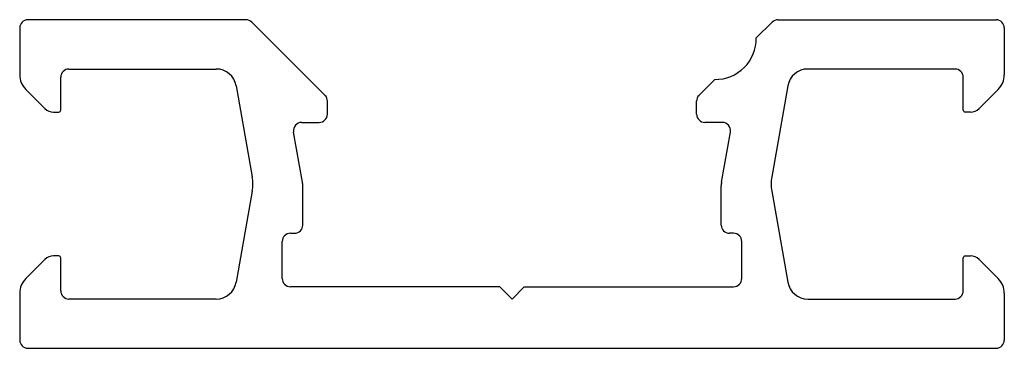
# Model space of a CAD drawing. Header units: millimetres. Extents: x -12 to 12, y 0 to 8.
import ezdxf

# ---------------------------------------------------------------- set-up
doc = ezdxf.new("R2010")
doc.units = ezdxf.units.MM

msp = doc.modelspace()

# ---------------------------------------------------------------- linework, layer by layer
at = {"color": 7, "linetype": 'Continuous', "lineweight": 25}
for p, q in [((-6.483, 8), (-11.8, 8)), ((-4.559, 6.159), (-6.341, 7.941)), ((5.955, 7.555), (6.341, 7.941)), ((6.483, 8), (11.8, 8)), ((-12, 7.8), (-12, 6.657)), ((12, 7.8), (12, 6.657)), ((-10.8, 6.8), (-7.213, 6.8)), ((10.8, 6.8), (7.213, 6.8)), ((-11, 5.8), (-11, 6.6)), ((4.559, 6.159), (4.945, 6.545)), ((11, 5.8), (11, 6.6)), ((-11.854, 6.304), (-11.388, 5.838)), ((-6.721, 6.387), (-6.331, 4.174)), ((6.721, 6.387), (6.331, 4.174)), ((11.854, 6.304), (11.388, 5.838)), ((-4.5, 5.7), (-4.5, 6.017)), ((4.5, 5.7), (4.5, 6.017)), ((-11.176, 5.75), (-11.05, 5.75)), ((11.176, 5.75), (11.05, 5.75)), ((-5.126, 5.5), (-4.7, 5.5)), ((5.126, 5.5), (4.7, 5.5)), ((-5.108, 4.043), (-5.323, 5.265)), ((5.108, 4.043), (5.323, 5.265)), ((-5.1, 3), (-5.1, 3.956)), ((5.1, 3), (5.1, 3.956)), ((-6.331, 3.826), (-6.721, 1.613)), ((6.331, 3.826), (6.721, 1.613)), ((-5.4, 2.8), (-5.3, 2.8)), ((5.4, 2.8), (5.3, 2.8)), ((-5.6, 1.7), (-5.6, 2.6)), ((5.6, 1.7), (5.6, 2.6)), ((-11.388, 2.162), (-11.854, 1.696)), ((-11.05, 2.25), (-11.176, 2.25)), ((-11, 1.4), (-11, 2.2)), ((11, 1.4), (11, 2.2)), ((11.05, 2.25), (11.176, 2.25)), ((11.388, 2.162), (11.854, 1.696)), ((-0.3, 1.5), (-5.4, 1.5)), ((0, 1.2), (-0.3, 1.5)), ((0, 1.2), (0.3, 1.5)), ((0.3, 1.5), (5.4, 1.5)), ((-12, 1.343), (-12, 0.2)), ((12, 1.343), (12, 0.2)), ((-7.213, 1.2), (-10.8, 1.2)), ((7.213, 1.2), (10.8, 1.2)), ((-11.8, 0), (11.8, 0))]:
    msp.add_line(p, q, dxfattribs=at)
for centre, radius, start, end in [((-11.8, 7.8), 0.2, 90, 180), ((-6.483, 7.8), 0.2, 45, 90), ((6.483, 7.8), 0.2, 90, 135), ((11.8, 7.8), 0.2, 0, 90), ((4.955, 7.545), 1, 269.427, 0.573), ((-10.8, 6.6), 0.2, 90, 180), ((-7.213, 6.3), 0.5, 10, 90), ((7.213, 6.3), 0.5, 90, 170), ((10.8, 6.6), 0.2, 0, 90), ((-11.5, 6.657), 0.5, 180, 225), ((11.5, 6.657), 0.5, 315, 0), ((-4.7, 6.017), 0.2, 0, 45), ((4.7, 6.017), 0.2, 135, 180), ((-11.176, 6.05), 0.3, 225, 270), ((-11.05, 5.8), 0.05, 270, 360), ((11.05, 5.8), 0.05, 180, 270), ((11.176, 6.05), 0.3, 270, 315), ((-4.7, 5.7), 0.2, 270, 0), ((4.7, 5.7), 0.2, 180, 270), ((-5.126, 5.3), 0.2, 90, 190), ((5.126, 5.3), 0.2, 350, 90), ((-7.315, 4), 1, 350, 10), ((7.315, 4), 1, 170, 190), ((-5.6, 3.956), 0.5, 0, 10), ((5.6, 3.956), 0.5, 170, 180), ((-5.3, 3), 0.2, 270, 0), ((5.3, 3), 0.2, 180, 270), ((-5.4, 2.6), 0.2, 90, 180), ((5.4, 2.6), 0.2, 0, 90), ((-11.176, 1.95), 0.3, 90, 135), ((-11.05, 2.2), 0.05, 0, 90), ((11.05, 2.2), 0.05, 90, 180), ((11.176, 1.95), 0.3, 45, 90), ((-11.5, 1.343), 0.5, 135, 180), ((-5.4, 1.7), 0.2, 180, 270), ((5.4, 1.7), 0.2, 270, 0), ((11.5, 1.343), 0.5, 0, 45), ((-7.213, 1.7), 0.5, 270, 350), ((7.213, 1.7), 0.5, 190, 270), ((-10.8, 1.4), 0.2, 180, 270), ((10.8, 1.4), 0.2, 270, 0), ((-11.8, 0.2), 0.2, 180, 270), ((11.8, 0.2), 0.2, 270, 0)]:
    msp.add_arc(centre, radius, start, end, dxfattribs=at)

doc.saveas('drawing.dxf')
